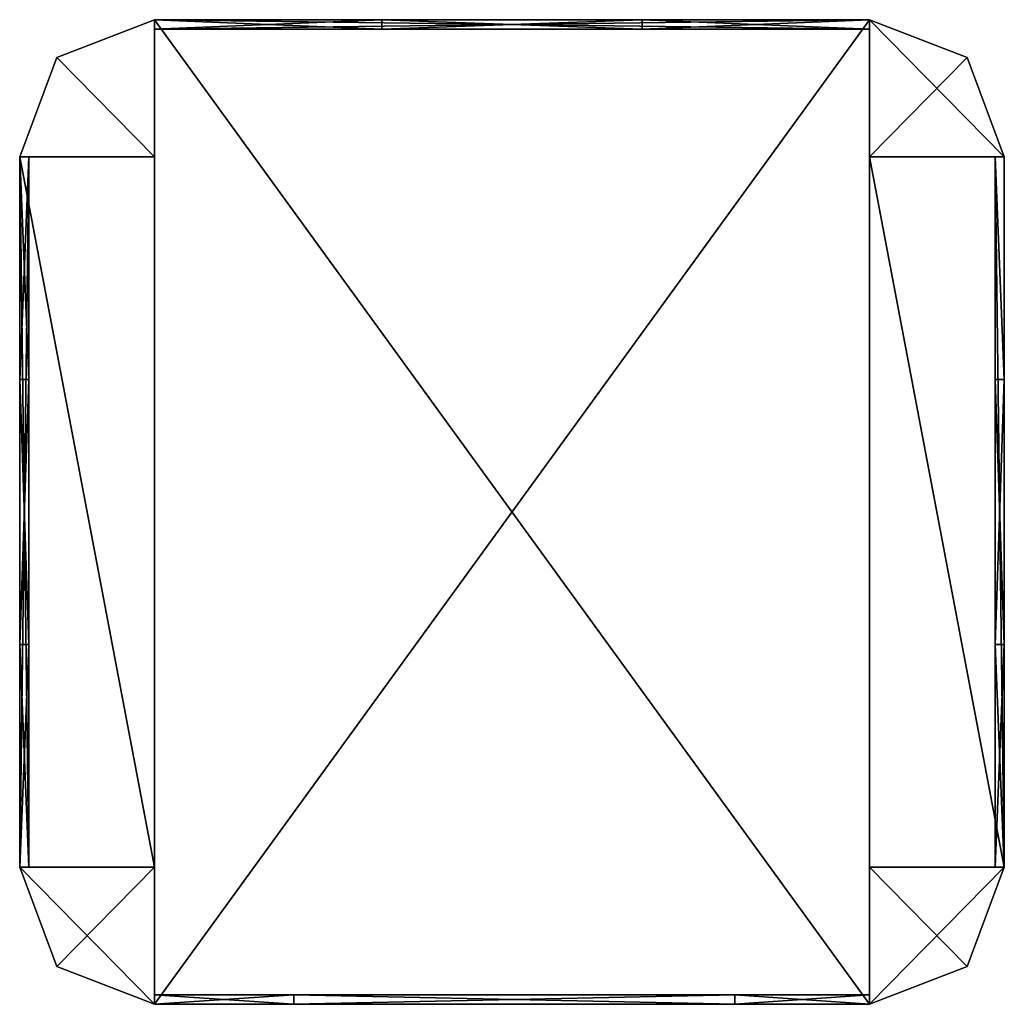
# Model space of a CAD drawing. Extents: x -128 to 128, y -128 to 128.
import ezdxf

# ---------------------------------------------------------------- set-up
doc = ezdxf.new("R2010")
doc.units = 0

msp = doc.modelspace()

# ---------------------------------------------------------------- meshes
at = {"layer": 'OBJECT000', "color": 50}
mesh = msp.add_polyface(dxfattribs=at)
corners = [(57.961975, -128, 61.792999), (-56.753906, -128, 61.792999), (-56.753906, -125.537994, 61.792999), (57.961975, -125.537994, 61.792999), (-56.753906, -128, 51.862), (57.961975, -128, 51.862), (57.961975, -125.537994, 51.862), (-56.753906, -125.537994, 51.862)]
mesh.append_faces([[corners[k] for k in face] for face in [(1, 3, 0), (1, 5, 4), (3, 7, 6), (2, 4, 7), (0, 6, 5), (7, 5, 6)]], dxfattribs={"vtx0": -1})
mesh.append_faces([[corners[k] for k in face] for face in [(1, 2, 3), (1, 0, 5), (3, 2, 7), (2, 1, 4), (0, 3, 6), (7, 4, 5)]], dxfattribs={"vtx2": -1})
at = {"layer": 'OBJECT001', "color": 50}
mesh = msp.add_polyface(dxfattribs=at)
corners = [(57.961975, -128, -51.862099), (-56.753906, -128, -51.862099), (-56.753906, -125.537994, -51.862099), (57.961975, -125.537994, -51.862099), (-56.753906, -128, -61.79311), (57.961975, -128, -61.79311), (57.961975, -125.537994, -61.79311), (-56.753906, -125.537994, -61.79311)]
mesh.append_faces([[corners[k] for k in face] for face in [(1, 3, 0), (1, 5, 4), (3, 7, 6), (2, 4, 7), (0, 6, 5), (7, 5, 6)]], dxfattribs={"vtx0": -1})
mesh.append_faces([[corners[k] for k in face] for face in [(1, 2, 3), (1, 0, 5), (3, 2, 7), (2, 1, 4), (0, 3, 6), (7, 4, 5)]], dxfattribs={"vtx2": -1})
at = {"layer": 'OBJECT002', "color": 50}
mesh = msp.add_polyface(dxfattribs=at)
corners = [(-92.980988, 128, -64), (-118.342102, 118.151398, -64), (-128, 92.308014, -64), (-92.980988, 92.308014, -64), (-128, 92.308014, 64), (-118.342102, 118.151398, 64), (-92.980988, 128, 64), (-92.980988, 92.308014, 64)]
mesh.append_faces([[corners[k] for k in face] for face in [(1, 3, 0), (5, 7, 4), (1, 4, 2), (0, 5, 1), (3, 6, 0), (2, 7, 3)]], dxfattribs={"vtx0": -1})
mesh.append_faces([[corners[k] for k in face] for face in [(1, 2, 3), (5, 6, 7), (1, 5, 4), (0, 6, 5), (3, 7, 6), (2, 4, 7)]], dxfattribs={"vtx2": -1})
at = {"layer": 'OBJECT003', "color": 50}
mesh = msp.add_polyface(dxfattribs=at)
corners = [(118.340515, 118.153595, -64), (92.981018, 128, -64), (92.981018, 92.308014, -64), (128, 92.308014, -64), (92.981018, 128, 64), (118.340515, 118.153595, 64), (128, 92.308014, 64), (92.981018, 92.308014, 64)]
mesh.append_faces([[corners[k] for k in face] for face in [(1, 3, 0), (5, 7, 4), (0, 4, 1), (3, 5, 0), (2, 6, 3), (1, 7, 2)]], dxfattribs={"vtx0": -1})
mesh.append_faces([[corners[k] for k in face] for face in [(1, 2, 3), (5, 6, 7), (0, 5, 4), (3, 6, 5), (2, 7, 6), (1, 4, 7)]], dxfattribs={"vtx2": -1})
at = {"layer": 'OBJECT004', "color": 50}
mesh = msp.add_polyface(dxfattribs=at)
corners = [(92.981018, -128, 61.792999), (57.960938, -128, 61.792999), (57.960938, -125.537994, 61.792999), (92.981018, -125.537994, 61.792999), (92.981018, -125.537994, -61.79311), (57.960938, -125.537994, -61.79311), (57.960938, -128, -61.79311), (92.981018, -128, -61.79311)]
mesh.append_faces([[corners[k] for k in face] for face in [(1, 3, 0), (5, 7, 4), (6, 0, 7), (4, 2, 5), (5, 1, 6), (7, 3, 4)]], dxfattribs={"vtx0": -1})
mesh.append_faces([[corners[k] for k in face] for face in [(1, 2, 3), (5, 6, 7), (6, 1, 0), (4, 3, 2), (5, 2, 1), (7, 0, 3)]], dxfattribs={"vtx2": -1})
at = {"layer": 'OBJECT005', "color": 50}
mesh = msp.add_polyface(dxfattribs=at)
corners = [(-56.753906, -128, 61.792999), (-92.980988, -128, 61.792999), (-92.980988, -125.537994, 61.792999), (-56.753906, -125.537994, 61.792999), (-56.753906, -125.537994, -61.79311), (-92.980988, -125.537994, -61.79311), (-92.980988, -128, -61.79311), (-56.753906, -128, -61.79311)]
mesh.append_faces([[corners[k] for k in face] for face in [(1, 3, 0), (5, 7, 4), (6, 0, 7), (4, 2, 5), (7, 3, 4), (5, 1, 6)]], dxfattribs={"vtx0": -1})
mesh.append_faces([[corners[k] for k in face] for face in [(1, 2, 3), (5, 6, 7), (6, 1, 0), (4, 3, 2), (7, 0, 3), (5, 2, 1)]], dxfattribs={"vtx2": -1})
at = {"layer": 'OBJECT006', "color": 50}
mesh = msp.add_polyface(dxfattribs=at)
corners = [(92.981018, -92.308014, -64), (92.981018, -128, -64), (118.338501, -118.154633, -64), (128, -92.308014, -64), (128, -92.308014, 64), (118.338501, -118.154633, 64), (92.981018, -128, 64), (92.981018, -92.308014, 64)]
mesh.append_faces([[corners[k] for k in face] for face in [(1, 3, 0), (5, 7, 4), (2, 4, 3), (1, 5, 2), (0, 6, 1), (3, 7, 0)]], dxfattribs={"vtx0": -1})
mesh.append_faces([[corners[k] for k in face] for face in [(1, 2, 3), (5, 6, 7), (2, 5, 4), (1, 6, 5), (0, 7, 6), (3, 4, 7)]], dxfattribs={"vtx2": -1})
at = {"layer": 'OBJECT007', "color": 50}
mesh = msp.add_polyface(dxfattribs=at)
corners = [(-92.980988, -92.308014, -64), (-128, -92.308014, -64), (-118.341675, -118.153198, -64), (-92.980988, -128, -64), (-92.980988, -128, 64), (-118.341675, -118.153198, 64), (-128, -92.308014, 64), (-92.980988, -92.308014, 64)]
mesh.append_faces([[corners[k] for k in face] for face in [(1, 3, 0), (5, 7, 4), (2, 4, 3), (1, 5, 2), (0, 6, 1), (3, 7, 0)]], dxfattribs={"vtx0": -1})
mesh.append_faces([[corners[k] for k in face] for face in [(1, 2, 3), (5, 6, 7), (2, 5, 4), (1, 6, 5), (0, 7, 6), (3, 4, 7)]], dxfattribs={"vtx2": -1})
at = {"layer": 'OBJECT008', "color": 50}
mesh = msp.add_polyface(dxfattribs=at)
corners = [(-128, -34.462006, 23.172401), (-128, 34.460938, 23.172401), (-125.584991, 34.460938, 23.172401), (-125.584991, -34.462006, 23.172401), (-128, 34.460938, -23.172401), (-128, -34.462006, -23.172401), (-125.584991, -34.462006, -23.172401), (-125.584991, 34.460938, -23.172401)]
mesh.append_faces([[corners[k] for k in face] for face in [(1, 3, 0), (5, 7, 4), (4, 0, 5), (6, 2, 7), (7, 1, 4), (5, 3, 6)]], dxfattribs={"vtx0": -1})
mesh.append_faces([[corners[k] for k in face] for face in [(1, 2, 3), (5, 6, 7), (4, 1, 0), (6, 3, 2), (7, 2, 1), (5, 0, 3)]], dxfattribs={"vtx2": -1})
at = {"layer": 'OBJECT009', "color": 50}
mesh = msp.add_polyface(dxfattribs=at)
corners = [(125.585938, -34.462006, 23.172401), (125.585938, 34.460938, 23.172401), (128, 34.460938, 23.172401), (128, -34.462006, 23.172401), (125.585938, 34.460938, -23.172401), (125.585938, -34.462006, -23.172401), (128, -34.462006, -23.172401), (128, 34.460938, -23.172401)]
mesh.append_faces([[corners[k] for k in face] for face in [(1, 3, 0), (5, 7, 4), (4, 0, 5), (6, 2, 7), (7, 1, 4), (5, 3, 6)]], dxfattribs={"vtx0": -1})
mesh.append_faces([[corners[k] for k in face] for face in [(1, 2, 3), (5, 6, 7), (4, 1, 0), (6, 3, 2), (7, 2, 1), (5, 0, 3)]], dxfattribs={"vtx2": -1})
at = {"layer": 'OBJECT010', "color": 50}
mesh = msp.add_polyface(dxfattribs=at)
corners = [(-33.8125, 125.537994, 23.172401), (-33.8125, 128, 23.172401), (33.810974, 128, 23.172401), (33.810974, 125.537994, 23.172401), (-33.8125, 128, -23.172401), (-33.8125, 125.537994, -23.172401), (33.810974, 125.537994, -23.172401), (33.810974, 128, -23.172401)]
mesh.append_faces([[corners[k] for k in face] for face in [(1, 3, 0), (5, 7, 4), (4, 0, 5), (6, 2, 7), (7, 1, 4), (5, 3, 6)]], dxfattribs={"vtx0": -1})
mesh.append_faces([[corners[k] for k in face] for face in [(1, 2, 3), (5, 6, 7), (4, 1, 0), (6, 3, 2), (7, 2, 1), (5, 0, 3)]], dxfattribs={"vtx2": -1})
at = {"layer": 'OBJECT011', "color": 50}
mesh = msp.add_polyface(dxfattribs=at)
corners = [(-92.980988, 92.308594, 61.792999), (-128, 92.308594, 61.792999), (-128, -92.308014, 61.792999), (-92.980988, -92.308014, 61.792999), (-92.980988, 92.308014, 64), (-128, 92.308014, 64), (-128, -92.308014, 64), (-92.980988, -92.308014, 64)]
mesh.append_faces([[corners[k] for k in face] for face in [(1, 3, 0), (0, 5, 1), (5, 7, 6), (1, 6, 2), (0, 7, 4), (2, 7, 3)]], dxfattribs={"vtx0": -1})
mesh.append_faces([[corners[k] for k in face] for face in [(1, 2, 3), (0, 4, 5), (5, 4, 7), (1, 5, 6), (0, 3, 7), (2, 6, 7)]], dxfattribs={"vtx2": -1})
at = {"layer": 'OBJECT012', "color": 50}
mesh = msp.add_polyface(dxfattribs=at)
corners = [(92.981018, 128, 61.792999), (-92.980469, 128, 61.792999), (-92.980469, -128, 61.792999), (92.981018, -128, 61.792999), (-92.980469, 128, 64), (92.981018, 128, 64), (-92.980469, -128, 64), (92.981018, -128, 64)]
mesh.append_faces([[corners[k] for k in face] for face in [(1, 3, 0), (1, 5, 4), (2, 7, 3), (2, 4, 6), (6, 5, 7), (0, 7, 5)]], dxfattribs={"vtx0": -1})
mesh.append_faces([[corners[k] for k in face] for face in [(1, 2, 3), (1, 0, 5), (2, 6, 7), (2, 1, 4), (6, 4, 5), (0, 3, 7)]], dxfattribs={"vtx2": -1})
at = {"layer": 'OBJECT013', "color": 50}
mesh = msp.add_polyface(dxfattribs=at)
corners = [(128, 92.308594, 61.792999), (92.980469, 92.308594, 61.792999), (92.980469, -92.308014, 61.792999), (128, -92.308014, 61.792999), (128, 92.308014, 64), (92.980469, 92.308014, 64), (92.980469, -92.308014, 64), (128, -92.308014, 64)]
mesh.append_faces([[corners[k] for k in face] for face in [(1, 3, 0), (0, 5, 1), (5, 7, 6), (1, 6, 2), (0, 7, 4), (2, 7, 3)]], dxfattribs={"vtx0": -1})
mesh.append_faces([[corners[k] for k in face] for face in [(1, 2, 3), (0, 4, 5), (5, 4, 7), (1, 5, 6), (0, 3, 7), (2, 6, 7)]], dxfattribs={"vtx2": -1})
at = {"layer": 'OBJECT014', "color": 50}
mesh = msp.add_polyface(dxfattribs=at)
corners = [(-128, -92.308014, -61.79311), (-128, 92.308594, -61.79311), (-92.980988, 92.308594, -61.79311), (-92.980988, -92.308014, -61.79311), (-128, 92.308014, -64), (-92.980988, 92.308014, -64), (-128, -92.308014, -64), (-92.980988, -92.308014, -64)]
mesh.append_faces([[corners[k] for k in face] for face in [(1, 3, 0), (5, 1, 4), (4, 7, 5), (4, 0, 6), (2, 7, 3), (6, 3, 7)]], dxfattribs={"vtx0": -1})
mesh.append_faces([[corners[k] for k in face] for face in [(1, 2, 3), (5, 2, 1), (4, 6, 7), (4, 1, 0), (2, 5, 7), (6, 0, 3)]], dxfattribs={"vtx2": -1})
at = {"layer": 'OBJECT015', "color": 50}
mesh = msp.add_polyface(dxfattribs=at)
corners = [(92.981018, -128, -61.79311), (-92.980469, -128, -61.79311), (-92.980469, 128, -61.79311), (92.981018, 128, -61.79311), (-92.980469, 128, -64), (92.981018, 128, -64), (92.981018, -128, -64), (-92.980469, -128, -64)]
mesh.append_faces([[corners[k] for k in face] for face in [(1, 3, 0), (2, 5, 3), (7, 0, 6), (2, 7, 4), (4, 6, 5), (0, 5, 6)]], dxfattribs={"vtx0": -1})
mesh.append_faces([[corners[k] for k in face] for face in [(1, 2, 3), (2, 4, 5), (7, 1, 0), (2, 1, 7), (4, 7, 6), (0, 3, 5)]], dxfattribs={"vtx2": -1})
at = {"layer": 'OBJECT016', "color": 50}
mesh = msp.add_polyface(dxfattribs=at)
corners = [(92.980469, -92.308014, -61.79311), (92.980469, 92.308594, -61.79311), (128, 92.308594, -61.79311), (128, -92.308014, -61.79311), (92.980469, 92.308014, -64), (128, 92.308014, -64), (92.980469, -92.308014, -64), (128, -92.308014, -64)]
mesh.append_faces([[corners[k] for k in face] for face in [(1, 3, 0), (5, 1, 4), (4, 7, 5), (4, 0, 6), (2, 7, 3), (6, 3, 7)]], dxfattribs={"vtx0": -1})
mesh.append_faces([[corners[k] for k in face] for face in [(1, 2, 3), (5, 2, 1), (4, 6, 7), (4, 1, 0), (2, 5, 7), (6, 0, 3)]], dxfattribs={"vtx2": -1})
at = {"layer": 'OBJECT017', "color": 50}
mesh = msp.add_polyface(dxfattribs=at)
corners = [(-92.980469, 125.537994, 23.172401), (-92.980469, 125.537994, 61.792969), (92.981018, 125.537994, 61.792969), (92.981018, 125.537994, 23.172401), (92.981018, 128, 23.172401), (92.981018, 128, 61.792969), (-92.980469, 128, 61.792969), (-92.980469, 128, 23.172401)]
mesh.append_faces([[corners[k] for k in face] for face in [(1, 3, 0), (5, 7, 4), (1, 5, 2), (0, 6, 1), (4, 2, 5), (7, 3, 4)]], dxfattribs={"vtx0": -1})
mesh.append_faces([[corners[k] for k in face] for face in [(1, 2, 3), (5, 6, 7), (1, 6, 5), (0, 7, 6), (4, 3, 2), (7, 0, 3)]], dxfattribs={"vtx2": -1})
at = {"layer": 'OBJECT018', "color": 50}
mesh = msp.add_polyface(dxfattribs=at)
corners = [(92.981018, 125.537994, -23.172401), (92.981018, 125.537994, -61.792969), (-92.980469, 125.537994, -61.792969), (-92.980469, 125.537994, -23.172401), (-92.980469, 128, -23.172401), (-92.980469, 128, -61.792969), (92.981018, 128, -61.792969), (92.981018, 128, -23.172401)]
mesh.append_faces([[corners[k] for k in face] for face in [(1, 3, 0), (5, 7, 4), (5, 1, 6), (2, 4, 3), (6, 0, 7), (3, 7, 0)]], dxfattribs={"vtx0": -1})
mesh.append_faces([[corners[k] for k in face] for face in [(1, 2, 3), (5, 6, 7), (5, 2, 1), (2, 5, 4), (6, 1, 0), (3, 4, 7)]], dxfattribs={"vtx2": -1})
at = {"layer": 'OBJECT019', "color": 50}
mesh = msp.add_polyface(dxfattribs=at)
corners = [(92.980469, 125.537994, 23.171875), (92.980469, 125.537994, -23.172401), (33.810974, 125.537994, -23.172401), (33.810974, 125.537994, 23.171875), (33.810974, 128, -23.172401), (92.980469, 128, -23.172401), (92.980469, 128, 23.171875), (33.810974, 128, 23.171875)]
mesh.append_faces([[corners[k] for k in face] for face in [(1, 3, 0), (5, 7, 4), (5, 0, 6), (3, 6, 0), (4, 1, 5), (2, 7, 3)]], dxfattribs={"vtx0": -1})
mesh.append_faces([[corners[k] for k in face] for face in [(1, 2, 3), (5, 6, 7), (5, 1, 0), (3, 7, 6), (4, 2, 1), (2, 4, 7)]], dxfattribs={"vtx2": -1})
at = {"layer": 'OBJECT020', "color": 50}
mesh = msp.add_polyface(dxfattribs=at)
corners = [(-33.811005, 125.537994, -23.172401), (-92.980469, 125.537994, -23.172401), (-92.980469, 125.537994, 23.171875), (-33.811005, 125.537994, 23.171875), (-92.980469, 128, 23.171875), (-92.980469, 128, -23.172401), (-33.811005, 128, -23.172401), (-33.811005, 128, 23.171875)]
mesh.append_faces([[corners[k] for k in face] for face in [(1, 3, 0), (5, 7, 4), (1, 4, 2), (2, 7, 3), (5, 0, 6), (6, 3, 7)]], dxfattribs={"vtx0": -1})
mesh.append_faces([[corners[k] for k in face] for face in [(1, 2, 3), (5, 6, 7), (1, 5, 4), (2, 4, 7), (5, 1, 0), (6, 0, 3)]], dxfattribs={"vtx2": -1})
at = {"layer": 'OBJECT021', "color": 50}
mesh = msp.add_polyface(dxfattribs=at)
corners = [(-125.584991, -92.308014, 23.172401), (-125.584991, -92.308014, 61.792969), (-125.584991, 92.308594, 61.792969), (-125.584991, 92.308594, 23.172401), (-128, -92.308014, 61.792999), (-128, 92.308594, 61.792999), (-128, 92.308014, 23.172401), (-128, -92.308014, 23.172401)]
mesh.append_faces([[corners[k] for k in face] for face in [(1, 3, 0), (5, 1, 4), (2, 6, 3), (5, 7, 6), (0, 4, 1), (3, 7, 0)]], dxfattribs={"vtx0": -1})
mesh.append_faces([[corners[k] for k in face] for face in [(1, 2, 3), (5, 2, 1), (2, 5, 6), (5, 4, 7), (0, 7, 4), (3, 6, 7)]], dxfattribs={"vtx2": -1})
at = {"layer": 'OBJECT022', "color": 50}
mesh = msp.add_polyface(dxfattribs=at)
corners = [(-125.584991, 92.308594, -23.172401), (-125.584991, 92.308594, -61.792969), (-125.584991, -92.308014, -61.792969), (-125.584991, -92.308014, -23.172401), (-128, 92.308594, -61.79311), (-128, -92.308014, -61.79311), (-128, 92.308014, -23.172401), (-128, -92.308014, -23.172401)]
mesh.append_faces([[corners[k] for k in face] for face in [(1, 3, 0), (1, 5, 2), (4, 0, 6), (5, 6, 7), (2, 7, 3), (6, 3, 7)]], dxfattribs={"vtx0": -1})
mesh.append_faces([[corners[k] for k in face] for face in [(1, 2, 3), (1, 4, 5), (4, 1, 0), (5, 4, 6), (2, 5, 7), (6, 0, 3)]], dxfattribs={"vtx2": -1})
at = {"layer": 'OBJECT023', "color": 50}
mesh = msp.add_polyface(dxfattribs=at)
corners = [(-125.584991, 92.308594, 23.171875), (-125.584991, 92.308594, -23.172401), (-125.584991, 34.462006, -23.172401), (-125.584991, 34.462006, 23.171875), (-128, 92.308014, 23.171875), (-128, 92.308014, -23.172401), (-128, 34.462006, -23.172401), (-128, 34.462006, 23.171875)]
mesh.append_faces([[corners[k] for k in face] for face in [(1, 3, 0), (5, 0, 4), (5, 7, 6), (4, 3, 7), (1, 6, 2), (2, 7, 3)]], dxfattribs={"vtx0": -1})
mesh.append_faces([[corners[k] for k in face] for face in [(1, 2, 3), (5, 1, 0), (5, 4, 7), (4, 0, 3), (1, 5, 6), (2, 6, 7)]], dxfattribs={"vtx2": -1})
at = {"layer": 'OBJECT024', "color": 50}
mesh = msp.add_polyface(dxfattribs=at)
corners = [(-125.584991, -34.462006, -23.172401), (-125.584991, -92.308594, -23.172401), (-125.584991, -92.308594, 23.171875), (-125.584991, -34.462006, 23.171875), (-128, -92.308594, 23.171875), (-128, -92.308594, -23.172401), (-128, -34.462006, -23.172401), (-128, -34.462006, 23.171875)]
mesh.append_faces([[corners[k] for k in face] for face in [(1, 3, 0), (5, 7, 4), (1, 4, 2), (7, 2, 4), (5, 0, 6), (6, 3, 7)]], dxfattribs={"vtx0": -1})
mesh.append_faces([[corners[k] for k in face] for face in [(1, 2, 3), (5, 6, 7), (1, 5, 4), (7, 3, 2), (5, 1, 0), (6, 0, 3)]], dxfattribs={"vtx2": -1})
at = {"layer": 'OBJECT025', "color": 50}
mesh = msp.add_polyface(dxfattribs=at)
corners = [(125.585938, -92.308014, 61.792999), (125.585938, 92.308594, 61.792999), (128, 92.308594, 61.792999), (128, -92.308014, 61.792999), (125.585022, 92.308594, 23.172401), (125.585022, -92.308014, 23.172401), (128, 92.308014, 23.172401), (128, -92.308014, 23.172401)]
mesh.append_faces([[corners[k] for k in face] for face in [(1, 3, 0), (1, 5, 4), (2, 4, 6), (3, 6, 7), (0, 7, 5), (4, 7, 6)]], dxfattribs={"vtx0": -1})
mesh.append_faces([[corners[k] for k in face] for face in [(1, 2, 3), (1, 0, 5), (2, 1, 4), (3, 2, 6), (0, 3, 7), (4, 5, 7)]], dxfattribs={"vtx2": -1})
at = {"layer": 'OBJECT026', "color": 50}
mesh = msp.add_polyface(dxfattribs=at)
corners = [(128, 92.308594, -61.79311), (125.585938, 92.308594, -61.79311), (125.585938, -92.308014, -61.79311), (128, -92.308014, -61.79311), (125.585022, -92.308014, -23.172401), (125.585022, 92.308594, -23.172401), (128, 92.308014, -23.172401), (128, -92.308014, -23.172401)]
mesh.append_faces([[corners[k] for k in face] for face in [(1, 3, 0), (2, 5, 4), (1, 6, 5), (0, 7, 6), (3, 4, 7), (5, 7, 4)]], dxfattribs={"vtx0": -1})
mesh.append_faces([[corners[k] for k in face] for face in [(1, 2, 3), (2, 1, 5), (1, 0, 6), (0, 3, 7), (3, 2, 4), (5, 6, 7)]], dxfattribs={"vtx2": -1})
at = {"layer": 'OBJECT027', "color": 50}
mesh = msp.add_polyface(dxfattribs=at)
corners = [(125.585022, 34.462006, -23.172401), (125.585022, 92.308594, -23.172401), (125.585022, 92.308594, 23.171875), (125.585022, 34.462006, 23.171875), (128, 92.308014, -23.172401), (128, 92.308014, 23.171875), (128, 34.462006, -23.172401), (128, 34.462006, 23.171875)]
mesh.append_faces([[corners[k] for k in face] for face in [(1, 3, 0), (1, 5, 2), (4, 7, 5), (2, 7, 3), (1, 6, 4), (6, 3, 7)]], dxfattribs={"vtx0": -1})
mesh.append_faces([[corners[k] for k in face] for face in [(1, 2, 3), (1, 4, 5), (4, 6, 7), (2, 5, 7), (1, 0, 6), (6, 0, 3)]], dxfattribs={"vtx2": -1})
at = {"layer": 'OBJECT028', "color": 50}
mesh = msp.add_polyface(dxfattribs=at)
corners = [(125.585022, -92.308594, 23.171875), (125.585022, -92.308594, -23.172401), (125.585022, -34.462006, -23.172401), (125.585022, -34.462006, 23.171875), (128, -34.462006, -23.172401), (128, -92.308594, -23.172401), (128, -92.308594, 23.171875), (128, -34.462006, 23.171875)]
mesh.append_faces([[corners[k] for k in face] for face in [(1, 3, 0), (5, 7, 4), (5, 0, 6), (3, 6, 0), (1, 4, 2), (2, 7, 3)]], dxfattribs={"vtx0": -1})
mesh.append_faces([[corners[k] for k in face] for face in [(1, 2, 3), (5, 6, 7), (5, 1, 0), (3, 7, 6), (1, 5, 4), (2, 4, 7)]], dxfattribs={"vtx2": -1})

doc.saveas('drawing.dxf')
